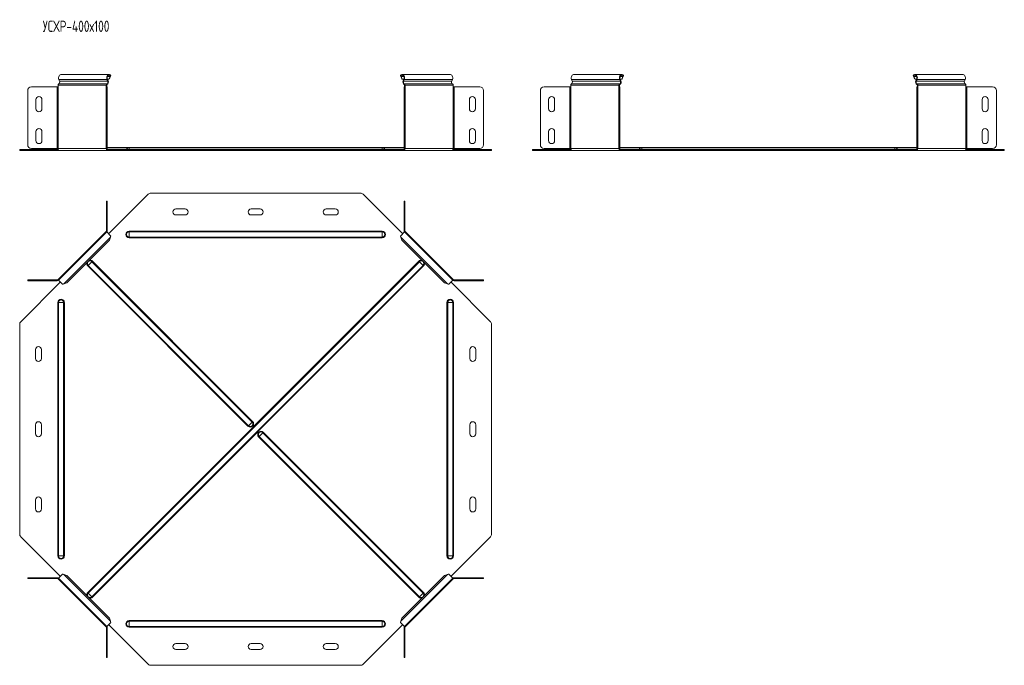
# Model space of a CAD drawing. Header units: millimetres. Extents: x -205 to 1576, y -7400 to 292.
# Tile 3 of 8: x -165 to 1145, y -4478 to -3619. Entities that reach past the tile are written whole.
import ezdxf

# ---------------------------------------------------------------- set-up
doc = ezdxf.new("R2010")
doc.units = ezdxf.units.MM
doc.styles.add('SLDTEXTSTYLE3', font='TXT', dxfattribs={"width": 0.7, "bigfont": 'bigfont'})

msp = doc.modelspace()

# ---------------------------------------------------------------- linework, layer by layer
at = {"color": 7, "linetype": 'Continuous', "lineweight": 15}
for p, q in [((-46, -3692.3), (-110, -3692.3)), ((-44.7, -3695.2), (-46.1, -3698.4)), ((-44.1, -3694.7), (-45.5, -3698)), ((-44.7, -3695.2), (-44.1, -3694.7)), ((-43.8, -3693.6), (-44.3, -3694.3)), ((342, -3693.6), (342.4, -3694.3)), ((342.9, -3695.2), (342.2, -3694.7)), ((343.6, -3698), (342.2, -3694.7)), ((344.3, -3698.4), (342.9, -3695.2)), ((408.2, -3692.3), (344.1, -3692.3)), ((636.4, -3692.3), (572.4, -3692.3)), ((636.3, -3698.4), (637.7, -3695.2)), ((636.9, -3698), (638.3, -3694.7)), ((637.7, -3695.2), (638.3, -3694.7)), ((638.6, -3693.6), (638.1, -3694.3)), ((1024.3, -3693.6), (1024.8, -3694.3)), ((1025.2, -3695.2), (1024.6, -3694.7)), ((1026, -3698), (1024.6, -3694.7)), ((1026.6, -3698.4), (1025.2, -3695.2)), ((1090.5, -3692.3), (1026.5, -3692.3)), ((-113.9, -3706.6), (-113.9, -3708.6)), ((-112.8, -3698.9), (-111.9, -3701.3)), ((-49.9, -3708.6), (-49.9, -3706.6)), ((-49.1, -3708.6), (-49.1, -3706.6)), ((-47.9, -3701.3), (-48.8, -3698.9)), ((-46.1, -3698.4), (-48.2, -3698.4)), ((-47.3, -3700.9), (-48.2, -3698.5)), ((-45.5, -3698), (-46.1, -3698.4)), ((344.3, -3698.4), (343.6, -3698)), ((346.3, -3698.4), (344.3, -3698.4)), ((346.3, -3698.5), (345.4, -3700.9)), ((346.9, -3698.9), (346, -3701.3)), ((347.3, -3706.6), (347.3, -3708.6)), ((348, -3706.6), (348, -3708.6)), ((410.1, -3701.3), (411, -3698.9)), ((412.1, -3708.6), (412.1, -3706.6)), ((568.5, -3708.6), (568.5, -3706.6)), ((570.4, -3701.3), (569.5, -3698.9)), ((632.5, -3706.6), (632.5, -3708.6)), ((633.2, -3706.6), (633.2, -3708.6)), ((633.6, -3698.9), (634.5, -3701.3)), ((634.2, -3698.4), (636.3, -3698.4)), ((634.2, -3698.5), (635.1, -3700.9)), ((636.3, -3698.4), (636.9, -3698)), ((1026.6, -3698.4), (1026, -3698)), ((1028.7, -3698.4), (1026.6, -3698.4)), ((1028.7, -3698.5), (1027.8, -3700.9)), ((1029.3, -3698.9), (1028.4, -3701.3)), ((1029.7, -3706.6), (1029.7, -3708.6)), ((1030.4, -3706.6), (1030.4, -3708.6)), ((1092.4, -3701.3), (1093.3, -3698.9)), ((1094.4, -3708.6), (1094.4, -3706.6)), ((-154.3, -3785.8), (-154.3, -3713.6)), ((-149.3, -3708.6), (-114.9, -3708.6)), ((-114.9, -3708.6), (-113.9, -3708.6)), ((-49.9, -3708.6), (-49.4, -3708.6)), ((-49.4, -3713.6), (-49.4, -3708.6)), ((-49.4, -3708.6), (-48.4, -3708.6)), ((-49.4, -3713.6), (-49.4, -3785.8)), ((-48.4, -3708.6), (-48.4, -3713.6)), ((-48.4, -3713.6), (-48.4, -3785.8)), ((346.6, -3708.6), (347.6, -3708.6)), ((346.6, -3713.6), (346.6, -3708.6)), ((346.6, -3785.8), (346.6, -3713.6)), ((347.6, -3708.6), (347.6, -3713.6)), ((347.6, -3708.6), (348, -3708.6)), ((347.6, -3785.8), (347.6, -3713.6)), ((412.1, -3708.6), (413.1, -3708.6)), ((413.1, -3708.6), (447.5, -3708.6)), ((452.5, -3713.6), (452.5, -3785.8)), ((528, -3713.6), (528, -3785.8)), ((567.4, -3708.6), (533, -3708.6)), ((568.5, -3708.6), (567.4, -3708.6)), ((632.9, -3708.6), (632.5, -3708.6)), ((632.9, -3708.6), (632.9, -3713.6)), ((633.9, -3708.6), (632.9, -3708.6)), ((632.9, -3785.8), (632.9, -3713.6)), ((633.9, -3713.6), (633.9, -3708.6)), ((633.9, -3785.8), (633.9, -3713.6)), ((1028.9, -3708.6), (1029.9, -3708.6)), ((1028.9, -3713.6), (1028.9, -3708.6)), ((1028.9, -3785.8), (1028.9, -3713.6)), ((1029.9, -3708.6), (1029.9, -3713.6)), ((1029.9, -3708.6), (1030.4, -3708.6)), ((1029.9, -3785.8), (1029.9, -3713.6)), ((1094.4, -3708.6), (1095.5, -3708.6)), ((1095.5, -3708.6), (1129.9, -3708.6)), ((1134.9, -3713.6), (1134.9, -3785.8)), ((-143.3, -3725.8), (-143.3, -3737.8)), ((-135.3, -3737.8), (-135.3, -3725.8)), ((433.5, -3725.8), (433.5, -3737.8)), ((441.5, -3737.8), (441.5, -3725.8)), ((539, -3737.8), (539, -3725.8)), ((547, -3725.8), (547, -3737.8)), ((1115.9, -3725.8), (1115.9, -3737.8)), ((1123.9, -3737.8), (1123.9, -3725.8)), ((-143.3, -3768.3), (-143.3, -3780.3)), ((-135.3, -3780.3), (-135.3, -3768.3)), ((433.5, -3768.3), (433.5, -3780.3)), ((441.5, -3780.3), (441.5, -3768.3)), ((539, -3780.3), (539, -3768.3)), ((547, -3768.3), (547, -3780.3)), ((1115.9, -3768.3), (1115.9, -3780.3)), ((1123.9, -3780.3), (1123.9, -3768.3)), ((-49.4, -3790.8), (-49.4, -3785.8)), ((-48.4, -3785.8), (-48.4, -3790.8)), ((346.6, -3790.8), (346.6, -3785.8)), ((347.6, -3785.8), (347.6, -3790.8)), ((632.9, -3785.8), (632.9, -3790.8)), ((633.9, -3790.8), (633.9, -3785.8)), ((1028.9, -3790.8), (1028.9, -3785.8)), ((1029.9, -3785.8), (1029.9, -3790.8)), ((-164.9, -3793.3), (-164.9, -3792.3)), ((-164.9, -3792.3), (-163.5, -3792.3)), ((-163.5, -3793.3), (-164.9, -3793.3)), ((-163.5, -3792.3), (-113.5, -3792.3)), ((-163.5, -3793.3), (-112.1, -3793.3)), ((-114.9, -3790.8), (-149.3, -3790.8)), ((-113.9, -3790.8), (-114.9, -3790.8)), ((-112.1, -3793.3), (-48.1, -3793.3)), ((-49.4, -3790.8), (-49.9, -3790.8)), ((-48.4, -3790.8), (-49.4, -3790.8)), ((-19.4, -3789.3), (-48.4, -3789.3)), ((-48.1, -3792.3), (-46.7, -3792.3)), ((-48.1, -3793.3), (-46.7, -3793.3)), ((-46.7, -3792.3), (-46.7, -3793.3)), ((-46.7, -3792.3), (6.1, -3792.3)), ((-46.7, -3793.3), (6.1, -3793.3)), ((317.6, -3789.3), (-19.4, -3789.3)), ((6.1, -3792.3), (9.6, -3792.3)), ((9.6, -3793.3), (6.1, -3793.3)), ((9.6, -3792.3), (288.6, -3792.3)), ((9.6, -3793.3), (288.6, -3793.3)), ((288.6, -3792.3), (292.1, -3792.3)), ((292.1, -3793.3), (288.6, -3793.3)), ((292.1, -3792.3), (344.8, -3792.3)), ((292.1, -3793.3), (344.8, -3793.3)), ((346.6, -3789.3), (317.6, -3789.3)), ((344.8, -3792.3), (344.8, -3793.3)), ((344.8, -3792.3), (346.3, -3792.3)), ((344.8, -3793.3), (346.3, -3793.3)), ((346.3, -3793.3), (410.3, -3793.3)), ((347.6, -3790.8), (346.6, -3790.8)), ((348, -3790.8), (347.6, -3790.8)), ((410.3, -3793.3), (461.6, -3793.3)), ((411.7, -3792.3), (461.6, -3792.3)), ((413.1, -3790.8), (412.1, -3790.8)), ((447.5, -3790.8), (413.1, -3790.8)), ((461.6, -3792.3), (463.1, -3792.3)), ((463.1, -3793.3), (461.6, -3793.3)), ((463.1, -3792.3), (463.1, -3793.3)), ((517.4, -3792.3), (517.4, -3793.3)), ((518.9, -3792.3), (517.4, -3792.3)), ((517.4, -3793.3), (518.9, -3793.3)), ((568.8, -3792.3), (518.9, -3792.3)), ((570.2, -3793.3), (518.9, -3793.3)), ((533, -3790.8), (567.4, -3790.8)), ((567.4, -3790.8), (568.5, -3790.8)), ((634.3, -3793.3), (570.2, -3793.3)), ((632.5, -3790.8), (632.9, -3790.8)), ((632.9, -3790.8), (633.9, -3790.8)), ((662.9, -3789.3), (633.9, -3789.3)), ((635.7, -3792.3), (634.3, -3792.3)), ((635.7, -3793.3), (634.3, -3793.3)), ((635.7, -3792.3), (635.7, -3793.3)), ((688.4, -3792.3), (635.7, -3792.3)), ((688.4, -3793.3), (635.7, -3793.3)), ((999.9, -3789.3), (662.9, -3789.3)), ((692, -3792.3), (688.4, -3792.3)), ((688.4, -3793.3), (692, -3793.3)), ((692, -3792.3), (970.9, -3792.3)), ((692, -3793.3), (970.9, -3793.3)), ((970.9, -3792.3), (974.5, -3792.3)), ((974.5, -3793.3), (970.9, -3793.3)), ((974.5, -3792.3), (1027.2, -3792.3)), ((974.5, -3793.3), (1027.2, -3793.3)), ((1028.9, -3789.3), (999.9, -3789.3)), ((1027.2, -3792.3), (1027.2, -3793.3)), ((1027.2, -3792.3), (1028.6, -3792.3)), ((1027.2, -3793.3), (1028.6, -3793.3)), ((1028.6, -3793.3), (1092.6, -3793.3)), ((1029.9, -3790.8), (1028.9, -3790.8)), ((1030.4, -3790.8), (1029.9, -3790.8)), ((1092.6, -3793.3), (1144, -3793.3)), ((1094.1, -3792.3), (1144, -3792.3)), ((1095.5, -3790.8), (1094.4, -3790.8)), ((1129.9, -3790.8), (1095.5, -3790.8)), ((1144, -3792.3), (1145.4, -3792.3)), ((1145.4, -3793.3), (1144, -3793.3)), ((1145.4, -3792.3), (1145.4, -3793.3)), ((-46.7, -3904.3), (6.1, -3851.5)), ((9.6, -3850.1), (288.6, -3850.1)), ((292.1, -3851.5), (344.8, -3904.3)), ((-49.4, -3860.7), (-49.4, -3865.7)), ((-48.4, -3860.7), (-49.4, -3860.7)), ((-48.4, -3865.7), (-48.4, -3860.7)), ((347.6, -3860.7), (346.6, -3860.7)), ((346.6, -3860.7), (346.6, -3865.7)), ((347.6, -3865.7), (347.6, -3860.7)), ((-49.4, -3900), (-49.4, -3865.7)), ((-48.4, -3900), (-48.4, -3865.7)), ((55.1, -3871.1), (43.1, -3871.1)), ((155.1, -3871.1), (143.1, -3871.1)), ((255.1, -3871.1), (243.1, -3871.1)), ((346.6, -3865.7), (346.6, -3900)), ((347.6, -3865.7), (347.6, -3900)), ((43.1, -3879.1), (55.1, -3879.1)), ((143.1, -3879.1), (155.1, -3879.1)), ((243.1, -3879.1), (255.1, -3879.1)), ((-49.9, -3901.1), (-113.9, -3965.1)), ((-49.1, -3901.8), (-113.2, -3965.8)), ((-49.1, -3901.8), (-49.9, -3901.1)), ((-43.8, -3907.2), (-49.1, -3901.8)), ((347.3, -3901.8), (342, -3907.2)), ((348, -3901.1), (347.3, -3901.8)), ((411.3, -3965.8), (347.3, -3901.8)), ((412.1, -3965.1), (348, -3901.1)), ((-45.5, -3912.6), (-102.4, -3969.5)), ((-44.1, -3908.7), (-45.5, -3912.6)), ((343.6, -3912.6), (342.2, -3908.7)), ((400.6, -3969.5), (343.6, -3912.6)), ((-163.5, -4021.1), (-110.7, -3968.3)), ((-154.3, -3965.6), (-154.3, -3966.6)), ((-149.3, -3965.6), (-154.3, -3965.6)), ((-154.3, -3966.6), (-149.3, -3966.6)), ((-149.3, -3965.6), (-114.9, -3965.6)), ((-149.3, -3966.6), (-114.9, -3966.6)), ((-113.9, -3965.1), (-113, -3966.1)), ((-113.2, -3965.8), (-107.8, -3971.2)), ((-102.4, -3969.5), (-106.3, -3970.9)), ((404.4, -3970.9), (400.6, -3969.5)), ((406, -3971.2), (411.3, -3965.8)), ((408.9, -3968.3), (461.6, -4021.1)), ((411.3, -3965.8), (412.1, -3965.1)), ((413.1, -3965.6), (447.5, -3965.6)), ((413.1, -3966.6), (447.5, -3966.6)), ((452.5, -3965.6), (447.5, -3965.6)), ((447.5, -3966.6), (452.5, -3966.6)), ((452.5, -3966.6), (452.5, -3965.6)), ((-164.9, -4024.6), (-164.9, -4303.6)), ((463.1, -4303.6), (463.1, -4024.6)), ((-143.9, -4058.1), (-143.9, -4070.1)), ((-135.9, -4070.1), (-135.9, -4058.1)), ((434.1, -4058.1), (434.1, -4070.1)), ((442.1, -4070.1), (442.1, -4058.1)), ((-143.9, -4158.1), (-143.9, -4170.1)), ((-135.9, -4170.1), (-135.9, -4158.1)), ((434.1, -4158.1), (434.1, -4170.1)), ((442.1, -4170.1), (442.1, -4158.1)), ((-143.9, -4258.1), (-143.9, -4270.1)), ((-135.9, -4270.1), (-135.9, -4258.1)), ((434.1, -4258.1), (434.1, -4270.1)), ((442.1, -4270.1), (442.1, -4258.1)), ((-163.5, -4307.1), (-110.7, -4359.8)), ((408.9, -4359.8), (461.6, -4307.1)), ((-154.3, -4362.6), (-154.3, -4361.6)), ((-154.3, -4361.6), (-149.3, -4361.6)), ((-149.3, -4362.6), (-154.3, -4362.6)), ((-149.3, -4361.6), (-114.9, -4361.6)), ((-149.3, -4362.6), (-114.9, -4362.6)), ((-113.9, -4363), (-113, -4362.1)), ((-49.9, -4427.1), (-113.9, -4363)), ((-113.2, -4362.3), (-107.8, -4356.9)), ((-113.2, -4362.3), (-49.1, -4426.3)), ((-102.4, -4358.6), (-106.3, -4357.2)), ((-45.5, -4415.6), (-102.4, -4358.6)), ((400.6, -4358.6), (343.6, -4415.6)), ((347.3, -4426.3), (411.3, -4362.3)), ((412.1, -4363), (348, -4427.1)), ((404.4, -4357.2), (400.6, -4358.6)), ((406, -4356.9), (411.3, -4362.3)), ((411.3, -4362.3), (412.1, -4363)), ((413.1, -4361.6), (447.5, -4361.6)), ((413.1, -4362.6), (447.5, -4362.6)), ((447.5, -4361.6), (452.5, -4361.6)), ((452.5, -4362.6), (447.5, -4362.6)), ((452.5, -4361.6), (452.5, -4362.6)), ((-44.1, -4419.4), (-45.5, -4415.6)), ((343.6, -4415.6), (342.2, -4419.4)), ((-49.1, -4426.3), (-49.9, -4427.1)), ((-49.4, -4428.1), (-49.4, -4462.5)), ((-43.8, -4421), (-49.1, -4426.3)), ((-48.4, -4428.1), (-48.4, -4462.5)), ((-46.7, -4423.9), (6.1, -4476.6)), ((292.1, -4476.6), (344.8, -4423.9)), ((347.3, -4426.3), (342, -4421)), ((346.6, -4462.5), (346.6, -4428.1)), ((348, -4427.1), (347.3, -4426.3)), ((347.6, -4462.5), (347.6, -4428.1)), ((55.1, -4449.1), (43.1, -4449.1)), ((155.1, -4449.1), (143.1, -4449.1)), ((255.1, -4449.1), (243.1, -4449.1)), ((-49.4, -4467.5), (-49.4, -4462.5)), ((-48.4, -4467.5), (-49.4, -4467.5)), ((-48.4, -4462.5), (-48.4, -4467.5)), ((43.1, -4457.1), (55.1, -4457.1)), ((143.1, -4457.1), (155.1, -4457.1)), ((243.1, -4457.1), (255.1, -4457.1)), ((346.6, -4467.5), (346.6, -4462.5)), ((347.6, -4467.5), (346.6, -4467.5)), ((347.6, -4462.5), (347.6, -4467.5)), ((9.6, -4478.1), (288.6, -4478.1))]:
    msp.add_line(p, q, dxfattribs=at)
at = {"color": 7, "linetype": 'Continuous', "lineweight": 0}
for p, q in [((-44.7, -3695.2), (-48.2, -3695.2)), ((346.3, -3695.2), (342.9, -3695.2)), ((634.2, -3695.2), (637.7, -3695.2)), ((1028.7, -3695.2), (1025.2, -3695.2)), ((-49.9, -3706.6), (-113.9, -3706.6)), ((-48.9, -3704.9), (-113, -3704.9)), ((-48.8, -3698.9), (-112.8, -3698.9)), ((-47.9, -3701.3), (-111.9, -3701.3)), ((-49.9, -3706.6), (-49.1, -3706.6)), ((-48.9, -3704.9), (-48.7, -3705.9)), ((-48.8, -3698.9), (-48.2, -3698.5)), ((-47.9, -3701.3), (-47.3, -3700.9)), ((346, -3701.3), (345.4, -3700.9)), ((410.1, -3701.3), (346, -3701.3)), ((346.9, -3698.9), (346.3, -3698.5)), ((411, -3698.9), (346.9, -3698.9)), ((347.1, -3704.9), (346.9, -3705.9)), ((411.1, -3704.9), (347.1, -3704.9)), ((348, -3706.6), (347.3, -3706.6)), ((412.1, -3706.6), (348, -3706.6)), ((568.5, -3706.6), (632.5, -3706.6)), ((569.4, -3704.9), (633.4, -3704.9)), ((569.5, -3698.9), (633.6, -3698.9)), ((570.4, -3701.3), (634.5, -3701.3)), ((632.5, -3706.6), (633.2, -3706.6)), ((633.4, -3704.9), (633.6, -3705.9)), ((633.6, -3698.9), (634.2, -3698.5)), ((634.5, -3701.3), (635.1, -3700.9)), ((1028.4, -3701.3), (1027.8, -3700.9)), ((1092.4, -3701.3), (1028.4, -3701.3)), ((1029.3, -3698.9), (1028.7, -3698.5)), ((1093.3, -3698.9), (1029.3, -3698.9)), ((1029.5, -3704.9), (1029.3, -3705.9)), ((1093.5, -3704.9), (1029.5, -3704.9)), ((1030.4, -3706.6), (1029.7, -3706.6)), ((1094.4, -3706.6), (1030.4, -3706.6)), ((-114.9, -3708.6), (-114.9, -3790.8)), ((-113.9, -3790.8), (-113.9, -3708.6)), ((-49.9, -3790.8), (-49.9, -3708.6)), ((-48.4, -3713.6), (-49.4, -3713.6)), ((347.6, -3713.6), (346.6, -3713.6)), ((348, -3790.8), (348, -3708.6)), ((412.1, -3790.8), (412.1, -3708.6)), ((413.1, -3790.8), (413.1, -3708.6)), ((567.4, -3790.8), (567.4, -3708.6)), ((568.5, -3790.8), (568.5, -3708.6)), ((632.5, -3790.8), (632.5, -3708.6)), ((632.9, -3713.6), (633.9, -3713.6)), ((1029.9, -3713.6), (1028.9, -3713.6)), ((1030.4, -3790.8), (1030.4, -3708.6)), ((1094.4, -3790.8), (1094.4, -3708.6)), ((1095.5, -3790.8), (1095.5, -3708.6)), ((-49.4, -3785.8), (-48.4, -3785.8)), ((346.6, -3785.8), (347.6, -3785.8)), ((633.9, -3785.8), (632.9, -3785.8)), ((1028.9, -3785.8), (1029.9, -3785.8)), ((-163.5, -3792.3), (-163.5, -3793.3)), ((-49.9, -3790.8), (-113.9, -3790.8)), ((-49, -3791.7), (-22.8, -3791.7)), ((-48.1, -3792.3), (-48.1, -3793.3)), ((-22.8, -3791.7), (-19.4, -3791.7)), ((-19.4, -3789.3), (-19.4, -3791.7)), ((317.6, -3791.7), (-19.4, -3791.7)), ((-19.4, -3791.7), (-19.4, -3792.3)), ((6.1, -3793.3), (6.1, -3792.3)), ((9.6, -3792.3), (9.6, -3793.3)), ((288.6, -3793.3), (288.6, -3792.3)), ((292.1, -3792.3), (292.1, -3793.3)), ((317.6, -3789.3), (317.6, -3791.7)), ((321, -3791.7), (317.6, -3791.7)), ((317.6, -3791.7), (317.6, -3792.3)), ((321, -3791.7), (347.1, -3791.7)), ((346.3, -3792.3), (346.3, -3793.3)), ((412.1, -3790.8), (348, -3790.8)), ((461.6, -3793.3), (461.6, -3792.3)), ((518.9, -3793.3), (518.9, -3792.3)), ((568.5, -3790.8), (632.5, -3790.8)), ((659.5, -3791.7), (633.4, -3791.7)), ((634.3, -3792.3), (634.3, -3793.3)), ((659.5, -3791.7), (662.9, -3791.7)), ((662.9, -3789.3), (662.9, -3791.7)), ((662.9, -3791.7), (662.9, -3792.3)), ((999.9, -3791.7), (662.9, -3791.7)), ((688.4, -3792.3), (688.4, -3793.3)), ((692, -3793.3), (692, -3792.3)), ((970.9, -3793.3), (970.9, -3792.3)), ((974.5, -3792.3), (974.5, -3793.3)), ((999.9, -3789.3), (999.9, -3791.7)), ((999.9, -3791.7), (999.9, -3792.3)), ((1003.4, -3791.7), (999.9, -3791.7)), ((1029.5, -3791.7), (1003.4, -3791.7)), ((1028.6, -3792.3), (1028.6, -3793.3)), ((1094.4, -3790.8), (1030.4, -3790.8)), ((1144, -3793.3), (1144, -3792.3)), ((-49.4, -3865.7), (-48.4, -3865.7)), ((346.6, -3865.7), (347.6, -3865.7)), ((-49.4, -3900), (-48.4, -3900)), ((-19.4, -3901.6), (-19.4, -3900.7)), ((-19.4, -3900.7), (317.6, -3900.7)), ((-19.4, -3908.5), (-19.4, -3901.6)), ((-19.4, -3901.6), (317.6, -3901.6)), ((317.6, -3901.6), (317.6, -3900.7)), ((317.6, -3908.5), (317.6, -3901.6)), ((347.6, -3900), (346.6, -3900)), ((-44.1, -3908.7), (-106.3, -3970.9)), ((-19.4, -3908.5), (317.6, -3908.5)), ((-19.4, -3909.4), (-19.4, -3908.5)), ((-19.4, -3909.4), (317.6, -3909.4)), ((317.6, -3909.4), (317.6, -3908.5)), ((404.4, -3970.9), (342.2, -3908.7)), ((-74.4, -4381.3), (366.3, -3940.6)), ((-68.8, -3941.3), (-73.7, -3946.2)), ((-73.7, -4382), (367, -3941.3)), ((-68.2, -3940.6), (-68.8, -3941.3)), ((144.4, -4154.6), (-68.8, -3941.3)), ((145.1, -4153.9), (-68.2, -3940.6)), ((367, -3941.3), (366.3, -3940.6)), ((371.9, -3946.2), (367, -3941.3)), ((-73.7, -3946.2), (-74.4, -3946.8)), ((138.9, -4160.1), (-74.4, -3946.8)), ((139.6, -4159.4), (-73.7, -3946.2)), ((-68.8, -4386.9), (371.9, -3946.2)), ((-68.2, -4387.5), (372.5, -3946.8)), ((372.5, -3946.8), (371.9, -3946.2)), ((-149.3, -3966.6), (-149.3, -3965.6)), ((-114.9, -3965.6), (-114.9, -3966.6)), ((413.1, -3965.6), (413.1, -3966.6)), ((447.5, -3965.6), (447.5, -3966.6)), ((-113.3, -3995.6), (-114.3, -3995.6)), ((-114.3, -4332.6), (-114.3, -3995.6)), ((-106.5, -3995.6), (-113.3, -3995.6)), ((-113.3, -4332.6), (-113.3, -3995.6)), ((-106.5, -4332.6), (-106.5, -3995.6)), ((-105.5, -3995.6), (-106.5, -3995.6)), ((-105.5, -4332.6), (-105.5, -3995.6)), ((403.7, -3995.6), (404.7, -3995.6)), ((403.7, -3995.6), (403.7, -4332.6)), ((404.7, -3995.6), (411.5, -3995.6)), ((404.7, -3995.6), (404.7, -4332.6)), ((411.5, -3995.6), (411.5, -4332.6)), ((411.5, -3995.6), (412.5, -3995.6)), ((412.5, -3995.6), (412.5, -4332.6)), ((139.6, -4159.4), (138.9, -4160.1)), ((144.4, -4154.6), (139.6, -4159.4)), ((145.1, -4153.9), (144.4, -4154.6)), ((153.1, -4174.2), (153.7, -4173.6)), ((153.1, -4174.2), (366.3, -4387.5)), ((153.7, -4173.6), (158.6, -4168.7)), ((153.7, -4173.6), (367, -4386.9)), ((158.6, -4168.7), (159.2, -4168.1)), ((158.6, -4168.7), (371.9, -4382)), ((159.2, -4168.1), (372.5, -4381.3)), ((-113.3, -4332.6), (-114.3, -4332.6)), ((-106.5, -4332.6), (-113.3, -4332.6)), ((-105.5, -4332.6), (-106.5, -4332.6)), ((403.7, -4332.6), (404.7, -4332.6)), ((404.7, -4332.6), (411.5, -4332.6)), ((411.5, -4332.6), (412.5, -4332.6)), ((-149.3, -4361.6), (-149.3, -4362.6)), ((-114.9, -4362.6), (-114.9, -4361.6)), ((-44.1, -4419.4), (-106.3, -4357.2)), ((404.4, -4357.2), (342.2, -4419.4)), ((413.1, -4362.6), (413.1, -4361.6)), ((447.5, -4362.6), (447.5, -4361.6)), ((-73.7, -4382), (-74.4, -4381.3)), ((-68.8, -4386.9), (-73.7, -4382)), ((-68.2, -4387.5), (-68.8, -4386.9)), ((366.3, -4387.5), (367, -4386.9)), ((367, -4386.9), (371.9, -4382)), ((371.9, -4382), (372.5, -4381.3)), ((-49.4, -4428.1), (-48.4, -4428.1)), ((317.6, -4418.7), (-19.4, -4418.7)), ((-19.4, -4418.7), (-19.4, -4419.6)), ((317.6, -4419.6), (-19.4, -4419.6)), ((-19.4, -4419.6), (-19.4, -4426.5)), ((317.6, -4426.5), (-19.4, -4426.5)), ((-19.4, -4426.5), (-19.4, -4427.4)), ((317.6, -4427.4), (-19.4, -4427.4)), ((317.6, -4418.7), (317.6, -4419.6)), ((317.6, -4419.6), (317.6, -4426.5)), ((317.6, -4426.5), (317.6, -4427.4)), ((347.6, -4428.1), (346.6, -4428.1)), ((-49.4, -4462.5), (-48.4, -4462.5)), ((346.6, -4462.5), (347.6, -4462.5))]:
    msp.add_line(p, q, dxfattribs=at)
at = {"color": 7, "linetype": 'Continuous', "lineweight": 15, "flags": 128}
for points in [[(-112.8, -3698.9), (-113.1, -3697.8), (-113.2, -3696.5), (-113, -3695.3), (-112.6, -3694.2), (-111.9, -3693.3), (-111.2, -3692.6), (-110.3, -3692.3), (-110, -3692.3)], [(-43.8, -3693.6), (-44.5, -3692.8), (-45.4, -3692.4), (-46.2, -3692.3), (-47.1, -3692.6), (-47.9, -3693.3), (-48.5, -3694.2), (-49, -3695.3), (-49.1, -3696.5), (-49.1, -3697.8), (-48.8, -3698.9)], [(-44.3, -3694.3), (-45, -3693.6), (-45.8, -3693.3), (-46.7, -3693.5), (-47.5, -3694), (-48.1, -3695), (-48.4, -3696.1), (-48.4, -3697.3), (-48.2, -3698.5)], [(346.9, -3698.9), (347.2, -3697.8), (347.3, -3696.5), (347.1, -3695.3), (346.7, -3694.2), (346.1, -3693.3), (345.3, -3692.6), (344.4, -3692.3), (343.5, -3692.4), (342.7, -3692.8), (342, -3693.6)], [(346.3, -3698.5), (346.6, -3697.3), (346.6, -3696.1), (346.2, -3695), (345.6, -3694), (344.9, -3693.5), (344, -3693.3), (343.2, -3693.6), (342.4, -3694.3)], [(408.2, -3692.3), (408.4, -3692.3), (409.3, -3692.6), (410.1, -3693.3), (410.7, -3694.2), (411.2, -3695.3), (411.3, -3696.5), (411.3, -3697.8), (411, -3698.9)], [(572.4, -3692.3), (572.1, -3692.3), (571.2, -3692.6), (570.4, -3693.3), (569.8, -3694.2), (569.4, -3695.3), (569.2, -3696.5), (569.2, -3697.8), (569.5, -3698.9)], [(633.6, -3698.9), (633.3, -3697.8), (633.2, -3696.5), (633.4, -3695.3), (633.8, -3694.2), (634.5, -3693.3), (635.2, -3692.6), (636.1, -3692.3), (637, -3692.4), (637.8, -3692.8), (638.6, -3693.6)], [(634.2, -3698.5), (633.9, -3697.3), (634, -3696.1), (634.3, -3695), (634.9, -3694), (635.7, -3693.5), (636.5, -3693.3), (637.4, -3693.6), (638.1, -3694.3)], [(1029.3, -3698.9), (1029.6, -3697.8), (1029.7, -3696.5), (1029.5, -3695.3), (1029, -3694.2), (1028.4, -3693.3), (1027.6, -3692.6), (1026.8, -3692.3), (1025.9, -3692.4), (1025, -3692.8), (1024.3, -3693.6)], [(1028.7, -3698.5), (1028.9, -3697.3), (1028.9, -3696.1), (1028.6, -3695), (1028, -3694), (1027.2, -3693.5), (1026.4, -3693.3), (1025.5, -3693.6), (1024.8, -3694.3)], [(1090.5, -3692.3), (1090.8, -3692.3), (1091.7, -3692.6), (1092.5, -3693.3), (1093.1, -3694.2), (1093.5, -3695.3), (1093.7, -3696.5), (1093.6, -3697.8), (1093.3, -3698.9)]]:
    msp.add_lwpolyline(points, dxfattribs=at)
at = {"color": 7, "linetype": 'Continuous', "lineweight": 15}
for centre, radius, start, end in [((-112.1, -3706.5), 1.82, 119.6529, 184.4929), ((-114.5, -3702.5), 2.86, 302.6699, 24.1904), ((-48, -3706.5), 1.82, 119.6529, 184.4929), ((-48.3, -3706.6), 0.811, 119.6529, 184.4929), ((-50.5, -3702.5), 2.86, 302.6699, 24.1904), ((-50.9, -3702.5), 4, 302.6699, 24.1904), ((349.1, -3702.5), 4, 155.8096, 237.3301), ((348.6, -3702.5), 2.86, 155.8096, 237.3301), ((346.5, -3706.6), 0.811, 355.5071, 60.3471), ((346.2, -3706.5), 1.82, 355.5071, 60.3471), ((412.7, -3702.5), 2.86, 155.8096, 237.3301), ((410.2, -3706.5), 1.82, 355.5071, 60.3471), ((570.3, -3706.5), 1.82, 119.6529, 184.4929), ((567.8, -3702.5), 2.86, 302.6699, 24.1904), ((634.3, -3706.5), 1.82, 119.6529, 184.4929), ((634, -3706.6), 0.811, 119.6529, 184.4929), ((631.9, -3702.5), 2.86, 302.6699, 24.1904), ((631.5, -3702.5), 4, 302.6699, 24.1904), ((1031.4, -3702.5), 4, 155.8096, 237.3301), ((1031, -3702.5), 2.86, 155.8096, 237.3301), ((1028.9, -3706.6), 0.811, 355.5071, 60.3471), ((1028.6, -3706.5), 1.82, 355.5071, 60.3471), ((1095, -3702.5), 2.86, 155.8096, 237.3301), ((1092.6, -3706.5), 1.82, 355.5071, 60.3471), ((-149.3, -3713.6), 5, 90, 180), ((447.5, -3713.6), 5, 0, 90), ((533, -3713.6), 5, 90, 180), ((1129.9, -3713.6), 5, 0, 90), ((-139.3, -3725.8), 4, 360, 180), ((437.5, -3725.8), 4, 0, 180), ((543, -3725.8), 4, 0, 180), ((1119.9, -3725.8), 4, 0, 180), ((-139.3, -3737.8), 4, 180, 360), ((437.5, -3737.8), 4, 180, 0), ((543, -3737.8), 4, 180, 0), ((1119.9, -3737.8), 4, 180, 0), ((-139.3, -3768.3), 4, 360, 180), ((437.5, -3768.3), 4, 0, 180), ((543, -3768.3), 4, 0, 180), ((1119.9, -3768.3), 4, 0, 180), ((-149.3, -3785.8), 5, 180, 270), ((-139.3, -3780.3), 4, 180, 360), ((437.5, -3780.3), 4, 180, 0), ((447.5, -3785.8), 5, 270, 0), ((533, -3785.8), 5, 180, 270), ((543, -3780.3), 4, 180, 0), ((1119.9, -3780.3), 4, 180, 360), ((1129.9, -3785.8), 5, 270, 0), ((-114.3, -3791.3), 1, 270, 309.7535), ((-111.7, -3791.1), 2.23, 171.9505, 258.5782), ((-47.6, -3791.1), 2.23, 171.9505, 258.5782), ((-47.8, -3791), 1.34, 171.9505, 258.5782), ((-23.8, -3791.3), 1, 270, 338.9773), ((-19.4, -3793), 3.68, 90, 158.9773), ((317.6, -3793), 3.68, 21.0227, 90), ((322, -3791.3), 1, 201.0227, 270), ((346, -3791), 1.34, 281.4218, 8.0495), ((345.8, -3791.1), 2.23, 281.4218, 8.0495), ((409.8, -3791.1), 2.23, 281.4218, 8.0495), ((412.5, -3791.3), 1, 230.2465, 270), ((568.1, -3791.3), 1, 270, 309.7535), ((570.7, -3791.1), 2.23, 171.9505, 258.5782), ((634.7, -3791.1), 2.23, 171.9505, 258.5782), ((634.5, -3791), 1.34, 171.9505, 258.5782), ((658.6, -3791.3), 1, 270, 338.9773), ((662.9, -3793), 3.68, 90, 158.9773), ((999.9, -3793), 3.68, 21.0227, 90), ((1004.3, -3791.3), 1, 201.0227, 270), ((1028.3, -3791), 1.34, 281.4218, 8.0495), ((1028.2, -3791.1), 2.23, 281.4218, 8.0495), ((1092.2, -3791.1), 2.23, 281.4218, 8.0495), ((1094.8, -3791.3), 1, 230.2465, 270), ((9.6, -3855.1), 5, 90, 135), ((288.6, -3855.1), 5, 45, 90), ((43.1, -3875.1), 4, 90, 270), ((55.1, -3875.1), 4, 270, 90), ((143.1, -3875.1), 4, 90, 270), ((155.1, -3875.1), 4, 270, 90), ((243.1, -3875.1), 4, 90, 270), ((255.1, -3875.1), 4, 270, 90), ((-50.9, -3900), 1.5, 315, 0), ((-50.9, -3900), 2.5, 315, 0), ((349.1, -3900), 2.5, 180, 225), ((349.1, -3900), 1.5, 180, 225), ((-114.9, -3964.1), 1.5, 270, 315), ((-114.9, -3964.1), 2.5, 270, 315), ((413.1, -3964.1), 2.5, 225, 270), ((413.1, -3964.1), 1.5, 225, 270), ((-159.9, -4024.6), 5, 135, 180), ((458.1, -4024.6), 5, 0, 45), ((-139.9, -4058.1), 4, 0, 180), ((438.1, -4058.1), 4, 0, 180), ((-139.9, -4070.1), 4, 180, 0), ((438.1, -4070.1), 4, 180, 0), ((-139.9, -4158.1), 4, 0, 180), ((438.1, -4158.1), 4, 0, 180), ((-139.9, -4170.1), 4, 180, 0), ((438.1, -4170.1), 4, 180, 0), ((-139.9, -4258.1), 4, 0, 180), ((438.1, -4258.1), 4, 0, 180), ((-139.9, -4270.1), 4, 180, 0), ((438.1, -4270.1), 4, 180, 0), ((-159.9, -4303.6), 5, 180, 225), ((458.1, -4303.6), 5, 315, 0), ((-114.9, -4364.1), 2.5, 45, 90), ((-114.9, -4364.1), 1.5, 45, 90), ((413.1, -4364.1), 2.5, 90, 135), ((413.1, -4364.1), 1.5, 90, 135), ((-50.9, -4428.1), 1.5, 0, 45), ((-50.9, -4428.1), 2.5, 0, 45), ((349.1, -4428.1), 2.5, 135, 180), ((349.1, -4428.1), 1.5, 135, 180), ((43.1, -4453.1), 4, 90, 270), ((55.1, -4453.1), 4, 270, 90), ((143.1, -4453.1), 4, 90, 270), ((155.1, -4453.1), 4, 270, 90), ((243.1, -4453.1), 4, 90, 270), ((255.1, -4453.1), 4, 270, 90), ((9.6, -4473.1), 5, 225, 270), ((288.6, -4473.1), 5, 270, 315)]:
    msp.add_arc(centre, radius, start, end, dxfattribs=at)
at = {"color": 7, "linetype": 'Continuous', "lineweight": 0}
for centre, radius, start, end in [((-19.4, -3905.1), 4.37, 90, 270), ((-19.4, -3905.1), 3.43, 90, 270), ((317.6, -3905.1), 4.37, 270, 90), ((317.6, -3905.1), 3.43, 270, 90), ((-71.3, -3943.7), 4.37, 164.8231, 225), ((-71.3, -3943.7), 3.43, 45, 225), ((-71.3, -3943.7), 4.37, 45, 105.1769), ((369.4, -3943.7), 4.37, 74.8149, 135), ((369.4, -3943.7), 3.43, 315, 135), ((369.4, -3943.7), 4.37, 315, 15.1851), ((-109.9, -3995.6), 4.37, 0, 180), ((-109.9, -3995.6), 3.43, 0, 180), ((408.1, -3995.6), 4.37, 0, 180), ((408.1, -3995.6), 3.43, 0, 180), ((142, -4157), 4.37, 225, 45), ((142, -4157), 3.43, 225, 45), ((156.2, -4171.1), 4.37, 45, 225), ((156.2, -4171.1), 3.43, 45, 225), ((-109.9, -4332.6), 4.37, 180, 0), ((-109.9, -4332.6), 3.43, 180, 0), ((408.1, -4332.6), 4.37, 180, 0), ((408.1, -4332.6), 3.43, 180, 0), ((-71.3, -4384.4), 4.37, 135, 195.1851), ((-71.3, -4384.4), 3.43, 135, 315), ((-71.3, -4384.4), 4.37, 254.8149, 315), ((369.4, -4384.4), 4.37, 225, 285.1769), ((369.4, -4384.4), 3.43, 225, 45), ((369.4, -4384.4), 4.37, 344.8231, 45), ((-19.4, -4423.1), 4.37, 90, 270), ((-19.4, -4423.1), 3.43, 90, 270), ((317.6, -4423.1), 4.37, 270, 90), ((317.6, -4423.1), 3.43, 270, 90)]:
    msp.add_arc(centre, radius, start, end, dxfattribs=at)
at = {"color": 7, "linetype": 'Continuous', "lineweight": 15}
for points in [[(-44.7, -3695.2), (-44.5, -3694.8), (-44.4, -3694.5), (-44.3, -3694.3)], [(-44.1, -3694.7), (-43.9, -3694.3), (-43.8, -3693.9), (-43.8, -3693.6)], [(342, -3693.6), (342, -3693.9), (342.1, -3694.3), (342.2, -3694.7)], [(342.4, -3694.3), (342.5, -3694.5), (342.7, -3694.8), (342.9, -3695.2)], [(637.7, -3695.2), (637.8, -3694.8), (638, -3694.5), (638.1, -3694.3)], [(638.6, -3693.6), (638.5, -3693.9), (638.4, -3694.3), (638.3, -3694.7)], [(1024.3, -3693.6), (1024.4, -3693.9), (1024.5, -3694.3), (1024.6, -3694.7)], [(1024.8, -3694.3), (1024.9, -3694.5), (1025, -3694.8), (1025.2, -3695.2)], [(-44.1, -3908.7), (-43.9, -3908.3), (-43.8, -3907.7), (-43.8, -3907.2)], [(342, -3907.2), (342, -3907.7), (342.1, -3908.3), (342.2, -3908.7)], [(-107.8, -3971.2), (-107.3, -3971.2), (-106.7, -3971.1), (-106.3, -3970.9)], [(404.4, -3970.9), (404.9, -3971.1), (405.4, -3971.2), (406, -3971.2)], [(-107.8, -4356.9), (-107.3, -4357), (-106.7, -4357.1), (-106.3, -4357.2)], [(404.4, -4357.2), (404.9, -4357.1), (405.4, -4357), (406, -4356.9)], [(-44.1, -4419.4), (-43.9, -4419.9), (-43.8, -4420.4), (-43.8, -4421)], [(342, -4421), (342, -4420.4), (342.1, -4419.9), (342.2, -4419.4)]]:
    msp.add_open_spline(points, degree=3, dxfattribs=at)

# ---------------------------------------------------------------- texts
at = {"color": 7, "linetype": 'Continuous', "lineweight": 0, "insert": (-134.2, -3620.7), "char_height": 15, "attachment_point": 1, "style": 'SLDTEXTSTYLE3'}
msp.add_mtext('\\M+18454\\M+18452\\M+18456\\M+18451-400\\M+18487100', dxfattribs=at)

doc.saveas('drawing.dxf')
